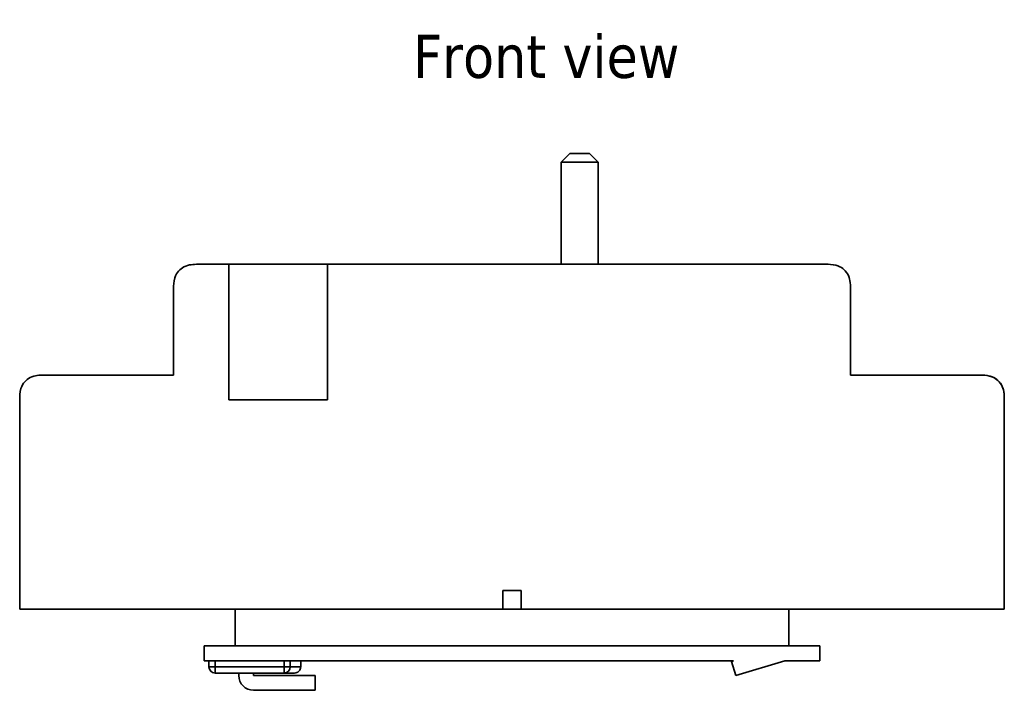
# Model space of a CAD drawing. Header units: millimetres. Extents: x 279 to 469, y 92 to 250.
# Tile 6 of 6: x 389 to 469, y 92 to 146. Entities that reach past the tile are written whole.
import ezdxf

# ---------------------------------------------------------------- set-up
doc = ezdxf.new("R2010")
doc.units = ezdxf.units.MM
for name, color, linetype, lineweight in [('Symbol (ISO)', 7, 'Continuous', 25), ('Visible (ISO)', 7, 'Continuous', 35), ('Visible Narrow (ISO)', 7, 'Continuous', 35)]:
    doc.layers.add(name, color=color, linetype=linetype, lineweight=lineweight)
doc.styles.add('Label Text (ISO)', font='TAHOMA.TTF')

msp = doc.modelspace()

# ---------------------------------------------------------------- linework, layer by layer
at = {"layer": 'Visible (ISO)'}
for p, q in [((433.73, 135.393), (433.03, 134.693)), ((433.73, 135.393), (435.33, 135.393)), ((435.33, 135.393), (436.03, 134.693)), ((436.03, 134.693), (433.03, 134.693)), ((433.03, 126.393), (433.03, 134.693)), ((436.03, 126.393), (436.03, 134.693)), ((406.03, 126.393), (403.53, 126.393)), ((406.03, 126.393), (414.03, 126.393)), ((406.03, 115.393), (406.03, 126.393)), ((454.53, 126.393), (414.03, 126.393)), ((414.03, 126.393), (414.03, 115.393)), ((401.53, 117.393), (401.53, 124.393)), ((456.53, 117.393), (456.53, 124.393)), ((401.53, 117.393), (391.03, 117.393)), ((467.03, 117.393), (456.53, 117.393)), ((389.03, 98.393), (389.03, 115.393)), ((414.03, 115.393), (406.03, 115.393)), ((469.03, 98.393), (469.03, 115.393)), ((428.28, 98.393), (428.28, 99.893)), ((428.28, 99.893), (429.78, 99.893)), ((429.78, 99.893), (429.78, 98.393)), ((406.53, 98.393), (389.03, 98.393)), ((406.53, 95.393), (406.53, 98.393)), ((429.78, 98.393), (428.28, 98.393)), ((451.53, 95.393), (451.53, 98.393)), ((469.03, 98.393), (451.53, 98.393)), ((404.03, 95.393), (406.53, 95.393)), ((404.03, 94.193), (404.03, 95.393)), ((406.53, 95.393), (451.53, 95.393)), ((451.53, 95.393), (454.03, 95.393)), ((454.03, 95.393), (454.03, 94.193)), ((447.032, 94.193), (404.03, 94.193)), ((404.401, 94.193), (404.401, 93.693)), ((411.863, 94.193), (411.863, 93.693)), ((446.863, 94.142), (447.032, 94.193)), ((447.208, 92.993), (446.863, 94.142)), ((451.208, 94.193), (447.208, 92.993)), ((454.03, 94.193), (451.208, 94.193)), ((404.901, 93.193), (410.506, 93.193)), ((406.83, 92.993), (406.83, 93.193)), ((408.03, 93.193), (408.03, 92.993)), ((408.03, 92.993), (413.03, 92.993)), ((410.506, 93.193), (411.362, 93.193)), ((413.03, 92.993), (413.03, 91.793)), ((413.03, 91.793), (408.03, 91.793))]:
    msp.add_line(p, q, dxfattribs=at)
for centre, radius in [((404.901, 93.693), 0.5), ((408.03, 92.993), 1.2)]:
    msp.add_arc(centre, radius, 180, 270, dxfattribs=at)
msp.add_ellipse((411.362, 93.693), major_axis=(-0.501, 0), ratio=0.998869, start_param=1.570796, end_param=3.141593, dxfattribs=at)
for points, knots in [([(401.53, 124.393), (401.53, 124.671), (401.53, 124.982), (401.711, 125.537), (401.824, 125.709), (402.055, 125.979), (402.206, 126.098), (402.58, 126.291), (402.782, 126.34), (403.15, 126.393), (403.343, 126.393), (403.53, 126.393)], [0, 0, 0, 0, 0.0834025, 0.0834025, 0.1459704, 0.1459704, 0.2198863, 0.2198863, 0.3072906, 0.3072906, 0.412336, 0.412336, 0.412336, 0.412336]), ([(454.53, 126.393), (454.781, 126.393), (455.053, 126.393), (455.595, 126.251), (455.775, 126.143), (456.054, 125.932), (456.183, 125.787), (456.399, 125.423), (456.455, 125.226), (456.53, 124.833), (456.53, 124.607), (456.53, 124.393)], [0, 0, 0, 0, 0.0753259, 0.0753259, 0.1448163, 0.1448163, 0.2317696, 0.2317696, 0.3339496, 0.3339496, 0.4869868, 0.4869868, 0.4869868, 0.4869868]), ([(389.03, 115.393), (389.03, 115.671), (389.03, 115.982), (389.211, 116.537), (389.324, 116.709), (389.555, 116.979), (389.706, 117.098), (390.08, 117.291), (390.282, 117.34), (390.65, 117.393), (390.843, 117.393), (391.03, 117.393)], [0, 0, 0, 0, 0.0834025, 0.0834025, 0.1459704, 0.1459704, 0.2198863, 0.2198863, 0.3072906, 0.3072906, 0.412336, 0.412336, 0.412336, 0.412336]), ([(467.03, 117.393), (467.281, 117.393), (467.553, 117.393), (468.095, 117.251), (468.275, 117.143), (468.554, 116.932), (468.683, 116.787), (468.899, 116.423), (468.955, 116.226), (469.03, 115.833), (469.03, 115.607), (469.03, 115.393)], [0, 0, 0, 0, 0.0753259, 0.0753259, 0.1448163, 0.1448163, 0.2317696, 0.2317696, 0.3339496, 0.3339496, 0.4869868, 0.4869868, 0.4869868, 0.4869868]), ([(469.03, 115.393), (469.03, 115.671), (469.03, 115.982), (468.849, 116.537), (468.736, 116.709), (468.504, 116.979), (468.353, 117.098), (467.979, 117.291), (467.778, 117.34), (467.409, 117.393), (467.216, 117.393), (467.03, 117.393)], [0, 0, 0, 0, 0.0834025, 0.0834025, 0.1459704, 0.1459704, 0.2198863, 0.2198863, 0.3072906, 0.3072906, 0.412336, 0.412336, 0.412336, 0.412336])]:
    msp.add_open_spline(points, degree=3, knots=knots, dxfattribs=at)
at = {"layer": 'Visible Narrow (ISO)'}
for p, q in [((428.28, 98.393), (406.53, 98.393)), ((451.53, 98.393), (429.78, 98.393)), ((404.401, 93.693), (404.901, 93.693)), ((404.901, 93.693), (404.901, 94.193)), ((404.901, 93.693), (404.901, 93.193)), ((410.506, 93.693), (404.901, 93.693)), ((410.506, 94.193), (410.506, 93.693)), ((410.506, 93.693), (411.005, 93.693)), ((410.506, 93.193), (410.506, 93.693)), ((411.005, 93.693), (411.005, 94.193)), ((411.863, 93.693), (411.005, 93.693))]:
    msp.add_line(p, q, dxfattribs=at)
msp.add_ellipse((410.506, 93.693), major_axis=(0, -0.5), ratio=0.998869, start_param=0, end_param=1.570796, dxfattribs=at)

# ---------------------------------------------------------------- texts
at = {"layer": 'Symbol (ISO)', "insert": (420.978, 141.467), "char_height": 3.5, "attachment_point": 7, "style": 'Label Text (ISO)'}
msp.add_mtext('Front view', dxfattribs=at)

doc.saveas('drawing.dxf')
